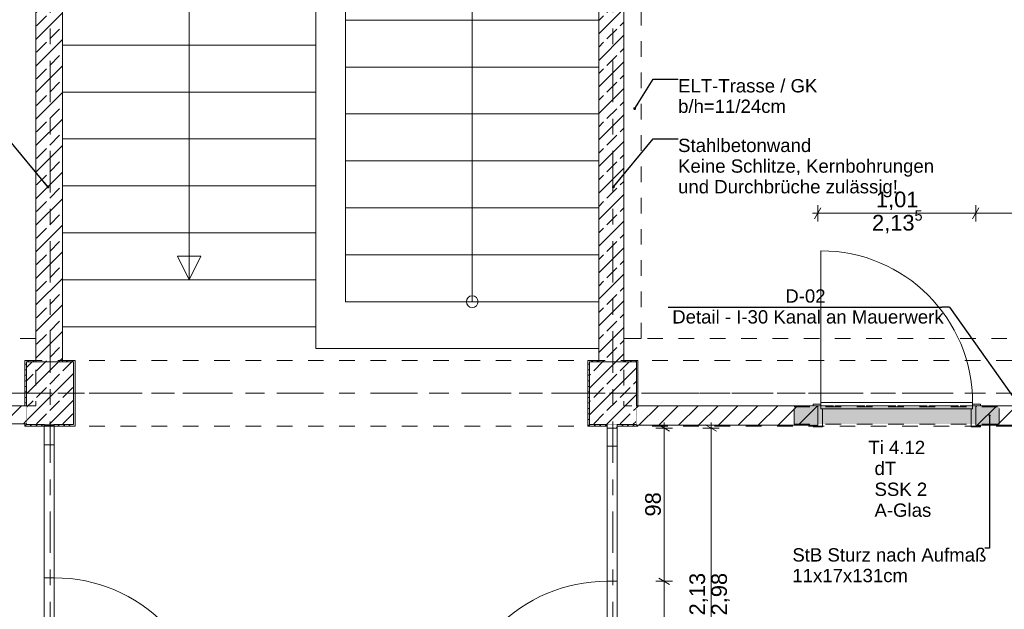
# Model space of a CAD drawing. Header units: metres. Extents: x -3.6 to 90.7, y -11.1 to 18.
# Tile 226 of 256: x 11.1 to 17.4, y 6.9 to 10.7. Entities that reach past the tile are written whole.
import ezdxf

# ---------------------------------------------------------------- set-up
doc = ezdxf.new("R2010")
doc.units = ezdxf.units.M
doc.header["$MEASUREMENT"] = 0
for name, pattern in [('Achse', [0.2, 0.1, -0.05, 0, -0.05]), ('Punktlinie eng', [0.0375, 0.0125, -0.025]), ('Strichlinie doppelt', [0.546806, 0.264583, -0.105833, 0.070556, -0.105833]), ('Strichlinie eng', [0.115, 0.075, -0.04]), ('Untersicht', [0.1, 0.075, -0.025]), ('Wipeout_Contour', [1, 0, -1])]:
    doc.linetypes.add(name, pattern=pattern)
for name, color, linetype in [('152 - Bemaßung_ Beschriftung.Ausbau', 7, 'Continuous'), ('208 - Marker.Detail', 7, 'Continuous'), ('451 - Universal.Achsen Raster', 7, 'Continuous'), ('603 - Struktur.Bodenplatte_ Decke Roh', 7, 'Continuous'), ('605 - Struktur.Wand Innen', 7, 'Continuous'), ('607 - Struktur.Stütze', 7, 'Continuous'), ('608 - Struktur.Träger', 7, 'Continuous'), ('610 - Struktur.Treppe_ Rampe', 7, 'Continuous'), ('650 - Abdeckung.Fußboden Aufbau', 7, 'Continuous'), ('Neubau_152 - Bemaßung_ Beschriftung.Ausbau', 7, 'Continuous'), ('Neubau_615 - Struktur.Sturz', 7, 'Continuous'), ('Neubau_653 - Abdeckung.TB Verkofferung', 7, 'Continuous')]:
    doc.layers.add(name, color=color, linetype=linetype)
doc.styles.add('ERSTELLTER_STIL_2', font='txt')
doc.dimstyles.new('ERSTELLTER_STIL__1', dxfattribs={"dimtxt": 0.1, "dimasz": 0.0532, "dimexe": 0.18, "dimexo": 0.0625, "dimgap": 0, "dimtad": 1, "dimzin": 0, "dimdsep": 46, "dimtxsty": 'ERSTELLTER_STIL_2', "dimblk": 'ARROWHEAD_2', "dimblk1": 'ARROWHEAD_2', "dimblk2": 'ARROWHEAD_2', "dimcen": 0.09, "dimse1": 1, "dimse2": 1, "dimclrd": 7, "dimclre": 7, "dimclrt": 7, "dimazin": 0, "dimtfac": 1, "dimtdec": 4, "dimtmove": 0, "dimatfit": 3, "dimfxl": 1, "dimtolj": 1, "dimtzin": 0, "dimarcsym": 0})
doc.dimstyles.new('ERSTELLTER_STIL__3', dxfattribs={"dimtxt": 0.1, "dimasz": 0.0532, "dimexe": 0.18, "dimexo": 0.0625, "dimgap": 0, "dimtad": 1, "dimtih": 1, "dimtoh": 1, "dimzin": 0, "dimdsep": 46, "dimtxsty": 'ERSTELLTER_STIL_2', "dimblk": 'ARROWHEAD_2', "dimblk1": 'ARROWHEAD_2', "dimblk2": 'ARROWHEAD_2', "dimcen": 0.09, "dimse1": 1, "dimse2": 1, "dimclrd": 7, "dimclre": 7, "dimclrt": 7, "dimazin": 0, "dimtfac": 1, "dimtdec": 4, "dimtmove": 0, "dimatfit": 3, "dimfxl": 1, "dimtolj": 1, "dimtzin": 0, "dimarcsym": 0})
doc.dimstyles.new('ERSTELLTER_STIL__5', dxfattribs={"dimtxt": 0.18, "dimasz": 0.03648, "dimexe": 0.18, "dimexo": 0.0625, "dimgap": 0, "dimtad": 0, "dimtih": 1, "dimtoh": 1, "dimdec": 4, "dimzin": 0, "dimdsep": 46, "dimcen": 0.09, "dimadec": 0, "dimazin": 0, "dimtfac": 1, "dimtdec": 4, "dimtmove": 0, "dimatfit": 3, "dimldrblk": 'ARROWHEAD_11', "dimfxl": 1, "dimtolj": 1, "dimtzin": 0, "dimarcsym": 0})
doc.dimstyles.new('ERSTELLTER_STIL__6', dxfattribs={"dimtxt": 0.18, "dimasz": 0.02736, "dimexe": 0.18, "dimexo": 0.0625, "dimgap": 0, "dimtad": 0, "dimtih": 1, "dimtoh": 1, "dimdec": 4, "dimzin": 0, "dimdsep": 46, "dimcen": 0.09, "dimadec": 0, "dimazin": 0, "dimtfac": 1, "dimtdec": 4, "dimtmove": 0, "dimatfit": 3, "dimldrblk": 'ARROWHEAD_11', "dimfxl": 1, "dimtolj": 1, "dimtzin": 0, "dimarcsym": 0})
pattern_1 = [(45, (0, 0), (-0.0848528, 0.0848528), []), (45, (-0.04243, 0.04243), (-0.0848528, 0.0848528), [0.09, -0.03])]
pattern_2 = [(45, (0, 0), (-0.01767767, 0.01767767), [0, -0.025])]
pattern_3 = [(45, (0, 0), (-0.0636396, 0.0636396), [])]

# ---------------------------------------------------------------- blocks, each defined once
blk = doc.blocks.new('*D150')
at = {"layer": '152 - Bemaßung_ Beschriftung.Ausbau', "color": 7, "linetype": 'Continuous', "lineweight": 5}
for p, q in [((10.6925, 8.095), (10.6925, 8.1292)), ((10.745, 8.095), (10.64, 8.095)), ((10.7275, 8.0748), (10.6575, 8.1152)), ((10.6925, 6.005), (10.6925, 8.095)), ((10.745, 6.005), (10.64, 6.005)), ((10.6575, 6.0252), (10.7275, 5.9848)), ((10.6925, 5.9708), (10.6925, 6.005))]:
    blk.add_line(p, q, dxfattribs=at)
at = {"layer": '152 - Bemaßung_ Beschriftung.Ausbau', "color": 7, "lineweight": 5, "char_height": 0.1, "attachment_point": 7, "rotation": 90, "style": 'ERSTELLTER_STIL_2'}
for s, insert in [('\\A1;{\\pql;\\fArial|b0|i0|c0|p38;2,09}', (10.6725, 6.917)), ('\\A1;{\\pql;\\fArial|b0|i0|c0|p38;2,98}', (10.8125, 6.917))]:
    blk.add_mtext(s, dxfattribs=dict(at, insert=insert))
blk = doc.blocks.new('ARROWHEAD_2')
at = {"color": 0, "linetype": 'Continuous', "lineweight": 0}
for p, q in [((0, 0), (-1, 0)), ((-0.38, -0.66), (0.38, 0.66))]:
    blk.add_line(p, q, dxfattribs=at)
blk = doc.blocks.new('*D153')
at = {"layer": '152 - Bemaßung_ Beschriftung.Ausbau', "color": 7, "linetype": 'Continuous', "lineweight": 5}
for p, q in [((11.045, 7.12), (10.94, 7.12)), ((10.9575, 7.1402), (11.0275, 7.0998)), ((10.9925, 6.13), (10.9925, 7.12)), ((11.045, 6.13), (10.94, 6.13)), ((10.9575, 6.1502), (11.0275, 6.1098))]:
    blk.add_line(p, q, dxfattribs=at)
at = {"layer": '152 - Bemaßung_ Beschriftung.Ausbau', "color": 7, "lineweight": 5, "char_height": 0.1, "attachment_point": 7, "rotation": 90, "style": 'ERSTELLTER_STIL_2'}
for s, insert in [('\\A1;{\\pql;\\fArial|b0|i0|c0|p38;2,29\\fArial|b0|i0|c0|p38;\\A1{\\H.66x;\\S5^  ;}}', (11.1319, 6.4669)), ('\\A1;{\\pql;\\fArial|b0|i0|c0|p38;99}', (10.9725, 6.5491))]:
    blk.add_mtext(s, dxfattribs=dict(at, insert=insert))
blk = doc.blocks.new('*D154')
at = {"layer": '152 - Bemaßung_ Beschriftung.Ausbau', "color": 7, "linetype": 'Continuous', "lineweight": 5}
for p, q in [((10.9925, 8.095), (10.9925, 8.1292)), ((11.045, 8.095), (10.94, 8.095)), ((11.0275, 8.0748), (10.9575, 8.1152)), ((10.9925, 7.12), (10.9925, 8.095)), ((11.045, 7.12), (10.94, 7.12)), ((10.9575, 7.1402), (11.0275, 7.0998))]:
    blk.add_line(p, q, dxfattribs=at)
at = {"layer": '152 - Bemaßung_ Beschriftung.Ausbau', "color": 7, "lineweight": 5, "insert": (10.9741, 7.5066), "char_height": 0.1, "attachment_point": 7, "rotation": 90, "style": 'ERSTELLTER_STIL_2'}
blk.add_mtext('\\A1;{\\pql;\\fArial|b0|i0|c0|p38;97\\fArial|b0|i0|c0|p38;\\A1{\\H.66x;\\S5^  ;}}', dxfattribs=at)
blk = doc.blocks.new('*D156')
at = {"layer": '152 - Bemaßung_ Beschriftung.Ausbau', "color": 7, "linetype": 'Continuous', "lineweight": 5}
for p, q in [((15.2225, 7.1177), (15.2925, 7.0773)), ((15.31, 7.0975), (15.205, 7.0975)), ((15.2575, 6.1075), (15.2575, 7.0975)), ((15.2225, 6.1277), (15.2925, 6.0873)), ((15.31, 6.1075), (15.205, 6.1075))]:
    blk.add_line(p, q, dxfattribs=at)
at = {"layer": '152 - Bemaßung_ Beschriftung.Ausbau', "color": 7, "lineweight": 5, "insert": (15.2375, 6.5266), "char_height": 0.1, "attachment_point": 7, "rotation": 90, "style": 'ERSTELLTER_STIL_2'}
blk.add_mtext('\\A1;{\\pql;\\fArial|b0|i0|c0|p38;99}', dxfattribs=at)
blk = doc.blocks.new('*D157')
at = {"layer": '152 - Bemaßung_ Beschriftung.Ausbau', "color": 7, "linetype": 'Continuous', "lineweight": 5}
for p, q in [((15.31, 8.0775), (15.205, 8.0775)), ((15.2925, 8.0573), (15.2225, 8.0977)), ((15.2575, 8.0775), (15.2575, 8.1117)), ((15.2575, 7.0975), (15.2575, 8.0775)), ((15.2225, 7.1177), (15.2925, 7.0773)), ((15.31, 7.0975), (15.205, 7.0975))]:
    blk.add_line(p, q, dxfattribs=at)
at = {"layer": '152 - Bemaßung_ Beschriftung.Ausbau', "color": 7, "lineweight": 5, "insert": (15.2375, 7.5116), "char_height": 0.1, "attachment_point": 7, "rotation": 90, "style": 'ERSTELLTER_STIL_2'}
blk.add_mtext('\\A1;{\\pql;\\fArial|b0|i0|c0|p38;98}', dxfattribs=at)
blk = doc.blocks.new('*D158')
at = {"layer": '152 - Bemaßung_ Beschriftung.Ausbau', "color": 7, "linetype": 'Continuous', "lineweight": 5}
for p, q in [((15.61, 8.0775), (15.505, 8.0775)), ((15.5925, 8.0573), (15.5225, 8.0977)), ((15.5575, 8.0775), (15.5575, 8.1117)), ((15.5575, 5.9475), (15.5575, 8.0775)), ((15.61, 5.9475), (15.505, 5.9475)), ((15.5225, 5.9677), (15.5925, 5.9273)), ((15.5575, 5.9133), (15.5575, 5.9475))]:
    blk.add_line(p, q, dxfattribs=at)
at = {"layer": '152 - Bemaßung_ Beschriftung.Ausbau', "color": 7, "lineweight": 5, "char_height": 0.1, "attachment_point": 7, "rotation": 90, "style": 'ERSTELLTER_STIL_2'}
for s, insert in [('\\A1;{\\pql;\\fArial|b0|i0|c0|p38;2,13}', (15.5375, 6.8795)), ('\\A1;{\\pql;\\fArial|b0|i0|c0|p38;2,98}', (15.6775, 6.8795))]:
    blk.add_mtext(s, dxfattribs=dict(at, insert=insert))
blk = doc.blocks.new('ARROWHEAD_11')
at = {"color": 0, "linetype": 'Continuous', "lineweight": 0}
blk.add_line((0, 0), (-1, 0), dxfattribs=at)
at = {"color": 0, "linetype": 'Continuous', "lineweight": 0, "const_width": 0.25, "flags": 128}
blk.add_lwpolyline([(-0.125, 0, 1), (0.125, 0, 1)], format="xyb", close=True, dxfattribs=at)
blk = doc.blocks.new('*D528')
at = {"layer": '152 - Bemaßung_ Beschriftung.Ausbau', "color": 7, "linetype": 'Continuous', "lineweight": 5}
for p, q in [((16.2057, 9.45), (16.24, 9.45)), ((16.2602, 9.485), (16.2198, 9.415)), ((16.24, 9.3975), (16.24, 9.5025)), ((16.24, 9.45), (17.25, 9.45)), ((17.2702, 9.485), (17.2298, 9.415)), ((17.25, 9.3975), (17.25, 9.5025))]:
    blk.add_line(p, q, dxfattribs=at)
at = {"layer": '152 - Bemaßung_ Beschriftung.Ausbau', "color": 7, "lineweight": 5, "char_height": 0.1, "attachment_point": 7, "style": 'ERSTELLTER_STIL_2'}
for s, insert in [('\\A1;{\\pql;\\fArial|b0|i0|c0|p38;2,13\\fArial|b0|i0|c0|p38;\\A1{\\H.66x;\\S5^  ;}}', (16.5869, 9.3106)), ('\\A1;{\\pql;\\fArial|b0|i0|c0|p38;1,01}', (16.6119, 9.47))]:
    blk.add_mtext(s, dxfattribs=dict(at, insert=insert))
blk = doc.blocks.new('*D529')
at = {"layer": '152 - Bemaßung_ Beschriftung.Ausbau', "color": 7, "linetype": 'Continuous', "lineweight": 5}
for p, q in [((17.2702, 9.485), (17.2298, 9.415)), ((17.25, 9.3975), (17.25, 9.5025)), ((17.25, 9.45), (18.38, 9.45)), ((18.3598, 9.415), (18.4002, 9.485)), ((18.38, 9.3975), (18.38, 9.5025)), ((18.38, 9.45), (18.4142, 9.45))]:
    blk.add_line(p, q, dxfattribs=at)
at = {"layer": '152 - Bemaßung_ Beschriftung.Ausbau', "color": 7, "lineweight": 5, "insert": (17.682, 9.47), "char_height": 0.1, "attachment_point": 7, "style": 'ERSTELLTER_STIL_2'}
blk.add_mtext('\\A1;{\\pql;\\fArial|b0|i0|c0|p38;1,13}', dxfattribs=at)

msp = doc.modelspace()

# ---------------------------------------------------------------- hatches: boundary and pattern name
at = {"layer": '607 - Struktur.Stütze', "linetype": 'Continuous', "lineweight": 0, "true_color": 0x000000}
h = msp.add_hatch(dxfattribs=at)
h.set_pattern_fill('Gips_0001', color=18, style=0, pattern_type=2)
h.set_pattern_definition(pattern_2)
h.paths.add_polyline_path([(11.24, 8.51), (11.17, 8.51), (11.17, 8.22), (11.18, 8.22), (11.18, 8.5), (11.24, 8.5)])
h = msp.add_hatch(dxfattribs=at)
h.set_pattern_fill('Gips_0001', color=18, style=0, pattern_type=2)
h.set_pattern_definition(pattern_2)
h.paths.add_polyline_path([(11.3575, 8.09), (11.49, 8.09), (11.49, 8.51), (11.41, 8.51), (11.41, 8.5), (11.48, 8.5), (11.48, 8.1), (11.3575, 8.1)])
h = msp.add_hatch(dxfattribs=at)
h.set_pattern_fill('Gips_0001', color=18, style=0, pattern_type=2)
h.set_pattern_definition(pattern_2)
h.paths.add_polyline_path([(14.77, 8.09), (14.8925, 8.09), (14.8925, 8.1), (14.78, 8.1), (14.78, 8.5), (14.84, 8.5), (14.84, 8.51), (14.77, 8.51)])
h = msp.add_hatch(dxfattribs=at)
h.set_pattern_fill('Gips_0001', color=18, style=0, pattern_type=2)
h.set_pattern_definition(pattern_2)
h.paths.add_polyline_path([(15.09, 8.51), (15, 8.51), (15, 8.5), (15.08, 8.5), (15.08, 8.22), (15.09, 8.22)])
h = msp.add_hatch(dxfattribs=at)
h.set_pattern_fill('Beton__Stahlbeton_0001', color=18, style=0, pattern_type=2)
h.set_pattern_definition(pattern_1)
h.paths.add_polyline_path([(11.18, 8.1), (11.48, 8.1), (11.48, 8.5), (11.18, 8.5)])
h = msp.add_hatch(dxfattribs=at)
h.set_pattern_fill('Beton__Stahlbeton_0001', color=18, style=0, pattern_type=2)
h.set_pattern_definition(pattern_1)
h.paths.add_polyline_path([(14.78, 8.1), (15.08, 8.1), (15.08, 8.5), (14.78, 8.5)])
h = msp.add_hatch(dxfattribs=at)
h.set_pattern_fill('Gips_0001', color=18, style=0, pattern_type=2)
h.set_pattern_definition(pattern_2)
h.paths.add_polyline_path([(11.17, 8.105), (11.17, 8.09), (11.2925, 8.09), (11.2925, 8.1), (11.18, 8.1), (11.18, 8.105)])
h = msp.add_hatch(dxfattribs=at)
h.set_pattern_fill('Gips_0001', color=18, style=0, pattern_type=2)
h.set_pattern_definition(pattern_2)
h.paths.add_polyline_path([(14.9575, 8.09), (15.09, 8.09), (15.09, 8.095), (15.08, 8.095), (15.08, 8.1), (14.9575, 8.1)])

# ---------------------------------------------------------------- linework, layer by layer
at = {"layer": '208 - Marker.Detail', "color": 30, "linetype": 'Continuous', "lineweight": 25, "true_color": 0xff6e00}
for p in [(15.2833, 8.8499), (17.0833, 8.8499)]:
    msp.add_line(p, (17.0333, 8.8499), dxfattribs=at)
at = {"layer": '451 - Universal.Achsen Raster', "color": 160, "linetype": 'Strichlinie doppelt', "lineweight": 9, "true_color": 0x3232ff}
msp.add_line((64.935, 8.3), (-3.175, 8.3), dxfattribs=at)
at = {"layer": '605 - Struktur.Wand Innen', "color": 7, "linetype": 'Continuous', "lineweight": 13}
for p, q in [((11.2925, 7.97), (11.3575, 7.97)), ((11.3575, 7.97), (11.2925, 7.97)), ((11.2925, 7.97), (11.2925, 7.12)), ((11.3575, 7.12), (11.3575, 7.97)), ((11.3575, 7.97), (11.3575, 7.12)), ((14.9575, 7.9625), (14.8925, 7.9625)), ((14.8925, 7.9625), (14.9575, 7.9625)), ((14.8925, 7.0975), (14.8925, 7.9625)), ((14.8925, 7.9625), (14.8925, 7.0975)), ((14.9575, 7.9625), (14.9575, 7.0975)), ((11.2925, 7.12), (11.3575, 7.12)), ((11.3575, 7.12), (11.2925, 7.12)), ((11.2925, 7.12), (11.2925, 6.13)), ((11.3575, 6.13), (11.3575, 7.12)), ((14.9575, 7.0975), (14.8925, 7.0975)), ((14.8925, 7.0975), (14.9575, 7.0975)), ((14.8925, 6.1075), (14.8925, 7.0975)), ((14.9575, 7.0975), (14.9575, 6.1075))]:
    msp.add_line(p, q, dxfattribs=at)
at = {"layer": '605 - Struktur.Wand Innen', "color": 7, "linetype": 'Continuous', "lineweight": 18, "flags": 128}
for points in [[(11.24, 13), (11.24, 8.5)], [(15, 8.5), (15, 13)]]:
    msp.add_lwpolyline(points, dxfattribs=at)
at = {"layer": '605 - Struktur.Wand Innen', "color": 7, "linetype": 'Continuous', "lineweight": 9}
for centre, start, end in [((11.3575, 6.13), 0, 90), ((14.8925, 6.1075), 90, 180)]:
    msp.add_arc(centre, 0.99, start, end, dxfattribs=at)
at = {"layer": '607 - Struktur.Stütze', "color": 7, "linetype": 'Continuous', "lineweight": 5, "flags": 128}
for points in [[(11.24, 8.51), (11.17, 8.51), (11.17, 8.22)], [(11.3575, 8.09), (11.49, 8.09), (11.49, 8.51), (11.41, 8.51)], [(14.84, 8.51), (14.77, 8.51), (14.77, 8.09), (14.8925, 8.09)], [(15.09, 8.22), (15.09, 8.51), (15, 8.51)], [(11.17, 8.105), (11.17, 8.09), (11.2925, 8.09)], [(14.9575, 8.09), (15.09, 8.09), (15.09, 8.095)]]:
    msp.add_lwpolyline(points, dxfattribs=at)
at = {"layer": '607 - Struktur.Stütze', "color": 7, "linetype": 'Continuous', "lineweight": 13, "flags": 128}
for points in [[(11.18, 8.1), (11.48, 8.1), (11.48, 8.5), (11.18, 8.5)], [(14.78, 8.1), (15.08, 8.1), (15.08, 8.5), (14.78, 8.5)]]:
    msp.add_lwpolyline(points, close=True, dxfattribs=at)
at = {"layer": '608 - Struktur.Träger', "color": 7, "linetype": 'Untersicht', "lineweight": 13}
msp.add_line((0.38, 8.51), (61.88, 8.51), dxfattribs=at)
at = {"layer": '608 - Struktur.Träger', "color": 7, "linetype": 'Achse', "lineweight": 9}
msp.add_line((0.38, 8.3), (61.88, 8.3), dxfattribs=at)
at = {"layer": '650 - Abdeckung.Fußboden Aufbau', "color": 7, "linetype": 'Continuous', "lineweight": 13, "flags": 128}
for points in [[(11.17, 8.22), (11.17, 8.51), (11.24, 8.51), (11.24, 12.99), (11.17, 12.99), (11.17, 13.445), (7.89, 13.445), (7.89, 12.99), (7.82, 12.99), (7.82, 8.51)], [(18.37, 8.22), (18.37, 8.51), (18.45, 8.51), (18.45, 12.99), (18.37, 12.99), (18.37, 13.445), (15.09, 13.445), (15.09, 12.99), (15, 12.99), (15, 8.51)], [(15, 8.51), (15.09, 8.51), (15.09, 8.22), (16.24, 8.22)], [(10.01, 8.22), (11.17, 8.22)], [(19.81, 8.22), (19.81, 8.095), (18.69, 8.095), (18.69, 8.09), (18.37, 8.09), (18.37, 8.095), (17.25, 8.095), (17.25, 8.22)], [(17.25, 8.22), (18.37, 8.22)]]:
    msp.add_lwpolyline(points, dxfattribs=at)
at = {"layer": '650 - Abdeckung.Fußboden Aufbau', "color": 7, "linetype": 'Strichlinie eng', "lineweight": 13, "flags": 128}
msp.add_lwpolyline([(16.24, 8.22), (17.25, 8.22)], dxfattribs=at)
at = {"layer": 'Neubau_653 - Abdeckung.TB Verkofferung', "color": 1, "linetype": 'Untersicht', "lineweight": 9}
for p, q in [((15, 8.6495), (15, 12.69)), ((15.11, 8.6495), (15.11, 12.69)), ((11.24, 8.6495), (7.82, 8.6495)), ((11.24, 8.6495), (11.24, 8.22)), ((18.45, 8.6495), (15, 8.6495)), ((15, 8.6495), (15, 8.22)), ((15.11, 8.6495), (15, 8.6495)), ((11.24, 8.22), (7.82, 8.22)), ((18.45, 8.22), (15, 8.22))]:
    msp.add_line(p, q, dxfattribs=at)

# ---------------------------------------------------------------- texts
at = {"layer": '152 - Bemaßung_ Beschriftung.Ausbau', "color": 7, "linetype": 'Continuous', "lineweight": 9, "insert": (15.3466, 9.9266), "char_height": 0.085, "attachment_point": 1, "line_spacing_factor": 0.931953, "style": 'ERSTELLTER_STIL_2'}
msp.add_mtext('\\A1;{\\pql;\\fArial|b0|i0|c0|p38;Stahlbetonwand\\P\\pql;\\fArial|b0|i0|c0|p38;Keine Schlitze, Kernbohrungen\\P\\pql;\\fArial|b0|i0|c0|p38;und \\fArial|b0|i0|c0|p38;Durchbrüche\\fArial|b0|i0|c0|p38; zulässig\\fArial|b0|i0|c0|p38;!}', dxfattribs=at)
at = {"layer": '208 - Marker.Detail', "color": 30, "lineweight": 25, "true_color": 0xff6e00, "char_height": 0.085, "style": 'ERSTELLTER_STIL_2'}
for s, insert, attachment_point in [('\\A1;{\\pql;\\fArial|b0|i0|c0|p38;D-02}', (16.0324, 8.8777), 7), ('\\A1;{\\pql;\\fArial|b0|i0|c0|p38;Detail - I-30 Kanal an Mauerwerk}', (15.3093, 8.8305), 1)]:
    msp.add_mtext(s, dxfattribs=dict(at, insert=insert, attachment_point=attachment_point))
at = {"layer": '605 - Struktur.Wand Innen', "color": 1, "lineweight": 9, "char_height": 0.085, "style": 'ERSTELLTER_STIL_2'}
for s, insert, attachment_point in [('\\A1;{\\pqc;\\pt0;\\fArial|b0|i0|c0|p38;Ti 4.12}', (16.745, 7.9106), 8), ('\\A1;{\\pqr;\\pt0;\\fArial|b0|i0|c0|p38;}', (16.5375, 7.8814), 3), ('\\A1;{\\pql;\\pt0;\\fArial|b0|i0|c0|p38;dT}', (16.6028, 7.862), 1), ('\\A1;{\\pqr;\\pt0;\\fArial|b0|i0|c0|p38;}', (16.5375, 7.7479), 3), ('\\A1;{\\pql;\\pt0;\\fArial|b0|i0|c0|p38;SSK 2}', (16.6028, 7.7284), 1), ('\\A1;{\\pqr;\\pt0;\\fArial|b0|i0|c0|p38;}', (16.5375, 7.6143), 3), ('\\A1;{\\pql;\\pt0;\\fArial|b0|i0|c0|p38;A-Glas}', (16.6028, 7.5949), 1)]:
    msp.add_mtext(s, dxfattribs=dict(at, insert=insert, attachment_point=attachment_point))
at = {"layer": 'Neubau_152 - Bemaßung_ Beschriftung.Ausbau', "color": 1, "linetype": 'Continuous', "lineweight": 13, "insert": (15.3466, 10.3076), "char_height": 0.085, "attachment_point": 1, "line_spacing_factor": 0.924256, "style": 'ERSTELLTER_STIL_2'}
msp.add_mtext('\\A1;{\\pql;\\fArial|b0|i0|c0|p38;ELT-Trasse / GK\\P\\pql;\\fArial|b0|i0|c0|p38;b/h=\\fArial|b0|i0|c0|p38;11\\fArial|b0|i0|c0|p38;/\\fArial|b0|i0|c0|p38;24\\fArial|b0|i0|c0|p38;cm}', dxfattribs=at)
at = {"layer": 'Neubau_152 - Bemaßung_ Beschriftung.Ausbau', "color": 7, "linetype": 'Continuous', "lineweight": 9, "insert": (16.0774, 7.309), "char_height": 0.085, "attachment_point": 1, "line_spacing_factor": 0.931204, "style": 'ERSTELLTER_STIL_2'}
msp.add_mtext('\\A1;{\\pql;\\fArial|b0|i0|c0|p38;StB Sturz\\fArial|b0|i0|c0|p38; nach Aufmaß\\P\\pql;\\fArial|b0|i0|c0|p38;11\\fArial|b0|i0|c0|p38;x\\fArial|b0|i0|c0|p38;17\\fArial|b0|i0|c0|p38;x\\fArial|b0|i0|c0|p38;131\\fArial|b0|i0|c0|p38;cm}', dxfattribs=at)

# ---------------------------------------------------------------- dimensions: what is measured, and where the dimension line sits
at = {"layer": '152 - Bemaßung_ Beschriftung.Ausbau', "color": 7, "linetype": 'Continuous', "lineweight": 5}
dim = msp.add_linear_dim(base=(10.9925, 7.12), p1=(11.3575, 6.13), p2=(11.3575, 7.12), angle=90, text='<MeasuredValue>^M2,29{\\H0.66x;\\S5^  ;}', dimstyle='ERSTELLTER_STIL__1', dxfattribs=at)
dim.commit()
dim.dimension.update_dxf_attribs({"geometry": '*D153', "text_midpoint": (11.0625, 7.0406), "dimtype": 160, "text_rotation": 90})
dim = msp.add_linear_dim(base=(15.2575, 7.0975), p1=(14.8925, 6.1075), p2=(14.8925, 7.0975), angle=90, dimstyle='ERSTELLTER_STIL__1', dxfattribs=at)
dim.commit()
dim.dimension.update_dxf_attribs({"geometry": '*D156', "text_midpoint": (15.1875, 6.6028), "dimtype": 160, "text_rotation": 90})

# ---------------------------------------------------------------- leaders
at = {"layer": '152 - Bemaßung_ Beschriftung.Ausbau', "color": 7, "linetype": 'Continuous', "lineweight": 9, "annotation_type": 0, "has_hookline": 1, "text_width": 1.6187}
for points, hookline_direction in [([(11.3169, 9.6186), (11.063, 9.9266), (10.9034, 9.9266)], 1), ([(14.9331, 9.6186), (15.187, 9.9266), (15.3466, 9.9266)], 0)]:
    msp.add_leader(points, dimstyle='ERSTELLTER_STIL__5', dxfattribs=dict(at, hookline_direction=hookline_direction))
at = {"layer": 'Neubau_152 - Bemaßung_ Beschriftung.Ausbau', "color": 1, "linetype": 'Continuous', "lineweight": 13, "annotation_type": 0, "has_hookline": 1, "hookline_direction": 0, "text_width": 0.8805}
msp.add_leader([(15.0691, 10.1193), (15.187, 10.3076), (15.3466, 10.3076)], dimstyle='ERSTELLTER_STIL__5', dxfattribs=at)

# ---------------------------------------------------------------- wipeouts: each hides what was drawn before it
at = {"color": 254, "linetype": 'Wipeout_Contour', "lineweight": 0, "ltscale": 64.23326}
msp.add_wipeout([(11.41, 8.725), (13.03, 8.725), (13.03, 12.025), (11.41, 12.025)], dxfattribs=at).dxf.layer = '610 - Struktur.Treppe_ Rampe'
at = {"color": 254, "linetype": 'Wipeout_Contour', "lineweight": 0, "ltscale": 69.917192}
msp.add_wipeout([(13.22, 8.885), (14.84, 8.885), (14.84, 11.885), (13.22, 11.885)], dxfattribs=at).dxf.layer = '610 - Struktur.Treppe_ Rampe'

# ---------------------------------------------------------------- next in the draw order: hatches: boundary and pattern name
at = {"layer": '605 - Struktur.Wand Innen', "linetype": 'Continuous', "lineweight": 0, "true_color": 0x000000}
h = msp.add_hatch(dxfattribs=at)
h.set_pattern_fill('Beton__Stahlbeton_0001', color=18, style=0, pattern_type=2)
h.set_pattern_definition(pattern_1)
h.paths.add_polyline_path([(11.24, 8.5), (11.41, 8.5), (11.41, 13), (11.24, 13)])
h = msp.add_hatch(dxfattribs=at)
h.set_pattern_fill('Beton__Stahlbeton_0001', color=18, style=0, pattern_type=2)
h.set_pattern_definition(pattern_1)
h.paths.add_polyline_path([(14.84, 8.5), (15, 8.5), (15, 13), (14.84, 13)])

# ---------------------------------------------------------------- next in the draw order: linework, layer by layer
at = {"layer": '603 - Struktur.Bodenplatte_ Decke Roh', "color": 7, "linetype": 'Continuous', "lineweight": 18, "flags": 128}
msp.add_lwpolyline([(47.48, 13.695), (14.78, 13.695), (14.78, 13.455), (14.78, 13), (14.84, 13), (14.84, 8.585), (13.03, 8.585), (13.03, 8.725), (11.41, 8.725), (11.41, 13), (11.48, 13), (11.48, 13.455), (11.48, 13.695), (-0.015, 13.695), (-0.015, 0.005), (62.275, 0.005)], dxfattribs=at)
at = {"layer": '605 - Struktur.Wand Innen', "color": 7, "linetype": 'Continuous', "lineweight": 18, "flags": 128}
for points in [[(11.41, 8.5), (11.41, 13)], [(14.84, 13), (14.84, 8.5)]]:
    msp.add_lwpolyline(points, dxfattribs=at)
at = {"layer": '610 - Struktur.Treppe_ Rampe', "color": 7, "linetype": 'Continuous', "lineweight": 13}
for p, q in [((11.41, 12.025), (11.41, 8.725)), ((13.03, 8.725), (13.03, 12.025)), ((13.22, 11.885), (13.22, 8.885)), ((14.84, 8.885), (14.84, 11.885)), ((13.22, 10.985), (13.22, 10.685)), ((14.84, 10.685), (14.84, 10.985)), ((11.41, 10.825), (11.41, 10.525)), ((13.03, 10.525), (13.03, 10.825)), ((14.84, 10.685), (13.22, 10.685)), ((13.22, 10.685), (13.22, 10.385)), ((13.22, 10.685), (14.84, 10.685)), ((14.84, 10.385), (14.84, 10.685)), ((11.41, 10.525), (13.03, 10.525)), ((13.03, 10.525), (11.41, 10.525)), ((11.41, 10.525), (11.41, 10.225)), ((13.03, 10.225), (13.03, 10.525)), ((14.84, 10.385), (13.22, 10.385)), ((13.22, 10.385), (13.22, 10.085)), ((13.22, 10.385), (14.84, 10.385)), ((14.84, 10.085), (14.84, 10.385)), ((11.41, 10.225), (13.03, 10.225)), ((13.03, 10.225), (11.41, 10.225)), ((11.41, 10.225), (11.41, 9.925)), ((13.03, 9.925), (13.03, 10.225)), ((14.84, 10.085), (13.22, 10.085)), ((13.22, 10.085), (13.22, 9.785)), ((13.22, 10.085), (14.84, 10.085)), ((14.84, 9.785), (14.84, 10.085)), ((11.41, 9.925), (13.03, 9.925)), ((13.03, 9.925), (11.41, 9.925)), ((11.41, 9.925), (11.41, 9.625)), ((13.03, 9.625), (13.03, 9.925)), ((14.84, 9.785), (13.22, 9.785)), ((13.22, 9.785), (13.22, 9.485)), ((13.22, 9.785), (14.84, 9.785)), ((14.84, 9.485), (14.84, 9.785)), ((11.41, 9.625), (13.03, 9.625)), ((13.03, 9.625), (11.41, 9.625)), ((11.41, 9.625), (11.41, 9.325)), ((13.03, 9.325), (13.03, 9.625)), ((14.84, 9.485), (13.22, 9.485)), ((13.22, 9.485), (13.22, 9.185)), ((13.22, 9.485), (14.84, 9.485)), ((14.84, 9.185), (14.84, 9.485)), ((11.41, 9.325), (13.03, 9.325)), ((13.03, 9.325), (11.41, 9.325)), ((11.41, 9.325), (11.41, 9.025)), ((13.03, 9.025), (13.03, 9.325)), ((14.84, 9.185), (13.22, 9.185)), ((13.22, 9.185), (13.22, 8.885)), ((13.22, 9.185), (14.84, 9.185)), ((14.84, 8.885), (14.84, 9.185)), ((11.41, 9.025), (13.03, 9.025)), ((13.03, 9.025), (11.41, 9.025)), ((11.41, 9.025), (11.41, 8.725)), ((13.03, 8.725), (13.03, 9.025)), ((13.22, 8.885), (14.84, 8.885)), ((13.22, 8.885), (14.84, 8.885)), ((11.41, 8.725), (13.03, 8.725)), ((11.41, 8.725), (13.03, 8.725))]:
    msp.add_line(p, q, dxfattribs=at)
at = {"layer": '610 - Struktur.Treppe_ Rampe', "color": 7, "linetype": 'Continuous', "lineweight": 18}
for p, q in [((12.22, 12.025), (12.22, 9.025)), ((14.03, 9.185), (14.03, 11.885)), ((14.03, 8.885), (14.03, 9.185))]:
    msp.add_line(p, q, dxfattribs=at)
at = {"layer": '610 - Struktur.Treppe_ Rampe', "color": 7, "linetype": 'Strichlinie eng', "lineweight": 9}
for p, q in [((13.22, 10.685), (14.84, 10.685)), ((13.03, 10.525), (11.41, 10.525)), ((13.22, 10.385), (14.84, 10.385)), ((13.03, 10.225), (11.41, 10.225)), ((13.22, 10.085), (14.84, 10.085)), ((13.03, 9.925), (11.41, 9.925)), ((13.22, 9.785), (14.84, 9.785)), ((13.03, 9.625), (11.41, 9.625)), ((13.22, 9.485), (14.84, 9.485)), ((13.03, 9.325), (11.41, 9.325)), ((13.22, 9.185), (14.84, 9.185)), ((13.03, 9.025), (11.41, 9.025))]:
    msp.add_line(p, q, dxfattribs=at)
at = {"layer": '610 - Struktur.Treppe_ Rampe', "color": 7, "linetype": 'Continuous', "lineweight": 18, "flags": 128}
msp.add_lwpolyline([(12.22, 9.025), (12.295, 9.175), (12.145, 9.175)], close=True, dxfattribs=at)
at = {"layer": '610 - Struktur.Treppe_ Rampe', "color": 7, "linetype": 'Continuous', "lineweight": 18}
for start, end in [(0, 180), (180, 0)]:
    msp.add_arc((14.03, 8.885), 0.0375, start, end, dxfattribs=at)
at = {"layer": '650 - Abdeckung.Fußboden Aufbau', "color": 7, "linetype": 'Continuous', "lineweight": 13, "flags": 128}
msp.add_lwpolyline([(16.24, 8.22), (16.24, 8.095), (15.09, 8.095), (15.09, 8.09), (14.77, 8.09), (14.77, 8.51), (14.84, 8.51), (14.84, 8.585), (13.03, 8.585), (13.03, 8.725), (11.41, 8.725), (11.41, 8.51), (11.49, 8.51), (11.49, 8.09), (11.17, 8.09), (11.17, 8.105), (10.01, 8.105), (10.01, 8.22)], dxfattribs=at)

# ---------------------------------------------------------------- next in the draw order: wipeouts: each hides what was drawn before it
at = {"color": 254, "linetype": 'Wipeout_Contour', "lineweight": 0, "ltscale": 53.508797}
msp.add_wipeout([(10.01, 8.105), (11.18, 8.105), (11.18, 8.22), (10.01, 8.22)], dxfattribs=at).dxf.layer = '605 - Struktur.Wand Innen'
at = {"color": 254, "linetype": 'Wipeout_Contour', "lineweight": 0, "ltscale": 70.636135}
msp.add_wipeout([(15.08, 8.095), (16.24, 8.095), (16.24, 8.22), (15.08, 8.22)], dxfattribs=at).dxf.layer = '605 - Struktur.Wand Innen'
at = {"color": 254, "linetype": 'Wipeout_Contour', "lineweight": 0, "ltscale": 77.282456}
msp.add_wipeout([(17.25, 8.22), (17.25, 8.095), (17.77, 8.095), (17.77, 8.22)], dxfattribs=at).dxf.layer = '605 - Struktur.Wand Innen'
at = {"color": 254, "linetype": 'Wipeout_Contour', "lineweight": 0, "ltscale": 55.721968}
msp.add_wipeout([(11.2925, 8.1), (11.2925, 8.095), (11.3575, 8.095), (11.3575, 8.1)], dxfattribs=at).dxf.layer = '605 - Struktur.Wand Innen'
at = {"color": 254, "linetype": 'Wipeout_Contour', "lineweight": 0, "ltscale": 67.9311}
msp.add_wipeout([(14.8925, 8.1), (14.8925, 8.0775), (14.9575, 8.0775), (14.9575, 8.1)], dxfattribs=at).dxf.layer = '605 - Struktur.Wand Innen'

# ---------------------------------------------------------------- next in the draw order: hatches: boundary and pattern name
at = {"layer": '605 - Struktur.Wand Innen', "linetype": 'Continuous', "lineweight": 0, "true_color": 0x000000}
h = msp.add_hatch(dxfattribs=at)
h.set_pattern_fill('MW_Ziegel_0001', color=18, style=0, pattern_type=2)
h.set_pattern_definition(pattern_3)
h.paths.add_polyline_path([(10.01, 8.105), (11.18, 8.105), (11.18, 8.22), (10.01, 8.22)])
h = msp.add_hatch(dxfattribs=at)
h.set_pattern_fill('MW_Ziegel_0001', color=18, style=0, pattern_type=2)
h.set_pattern_definition(pattern_3)
h.paths.add_polyline_path([(15.08, 8.095), (16.24, 8.095), (16.24, 8.22), (15.08, 8.22)])
h = msp.add_hatch(dxfattribs=at)
h.set_pattern_fill('MW_Ziegel_0001', color=18, style=0, pattern_type=2)
h.set_pattern_definition(pattern_3)
h.paths.add_polyline_path([(17.25, 8.22), (17.25, 8.095), (17.77, 8.095), (17.77, 8.22)])
h = msp.add_hatch(dxfattribs=at)
h.set_pattern_fill('MW_Ziegel_0001', color=18, style=0, pattern_type=2)
h.set_pattern_definition(pattern_3)
h.paths.add_polyline_path([(11.2925, 8.1), (11.2925, 8.095), (11.3575, 8.095), (11.3575, 8.1)])
h = msp.add_hatch(dxfattribs=at)
h.set_pattern_fill('MW_Ziegel_0001', color=18, style=0, pattern_type=2)
h.set_pattern_definition(pattern_3)
h.paths.add_polyline_path([(14.8925, 8.1), (14.8925, 8.0775), (14.9575, 8.0775), (14.9575, 8.1)])
at = {"layer": 'Neubau_615 - Struktur.Sturz', "linetype": 'Continuous', "lineweight": 0, "true_color": 0x3f0000}
msp.add_hatch(color=18, dxfattribs=at).paths.add_polyline_path([(16.09, 8.2125), (16.09, 8.1025), (17.4, 8.1025), (17.4, 8.2125)])

# ---------------------------------------------------------------- next in the draw order: linework, layer by layer
at = {"layer": '208 - Marker.Detail', "color": 30, "linetype": 'Continuous', "lineweight": 25, "true_color": 0xff6e00}
msp.add_line((17.0833, 8.8499), (17.5123, 8.2428), dxfattribs=at)
at = {"layer": '451 - Universal.Achsen Raster', "color": 160, "linetype": 'Strichlinie doppelt', "lineweight": 9, "true_color": 0x3232ff}
for p, q in [((11.33, -10.585), (11.33, 16.355)), ((14.93, -10.585), (14.93, 16.355))]:
    msp.add_line(p, q, dxfattribs=at)
at = {"layer": '605 - Struktur.Wand Innen', "color": 1, "linetype": 'Continuous', "lineweight": 13}
for p, q in [((16.26, 8.24), (16.26, 9.21)), ((16.26, 8.23), (16.21, 8.23)), ((16.21, 8.23), (16.21, 8.22)), ((16.21, 8.22), (16.24, 8.22)), ((16.24, 8.22), (16.24, 8.095)), ((16.26, 8.2), (16.26, 8.24)), ((16.26, 8.24), (17.23, 8.24)), ((16.26, 8.2), (16.26, 8.23)), ((16.27, 8.2), (16.26, 8.2)), ((17.23, 8.2), (16.26, 8.2)), ((16.27, 8.085), (16.27, 8.2)), ((17.22, 8.085), (17.22, 8.2)), ((17.22, 8.2), (17.23, 8.2)), ((17.23, 8.24), (17.23, 8.2)), ((17.23, 8.2), (17.23, 8.23)), ((17.23, 8.23), (17.28, 8.23)), ((17.28, 8.22), (17.25, 8.22)), ((17.25, 8.22), (17.25, 8.095)), ((17.28, 8.23), (17.28, 8.22)), ((16.24, 8.095), (16.21, 8.095)), ((16.21, 8.095), (16.21, 8.085)), ((16.21, 8.085), (16.27, 8.085)), ((17.28, 8.085), (17.22, 8.085)), ((17.25, 8.095), (17.28, 8.095)), ((17.28, 8.095), (17.28, 8.085))]:
    msp.add_line(p, q, dxfattribs=at)
at = {"layer": '605 - Struktur.Wand Innen', "color": 7, "linetype": 'Continuous', "lineweight": 18}
for p, q in [((16.24, 8.22), (16.24, 8.095)), ((16.24, 8.22), (16.24, 8.095)), ((16.24, 8.22), (16.24, 8.095)), ((17.25, 8.22), (17.25, 8.095)), ((17.25, 8.22), (17.25, 8.095)), ((17.25, 8.22), (17.25, 8.095)), ((11.2925, 8.095), (11.3575, 8.095)), ((11.2925, 8.095), (11.3575, 8.095)), ((11.2925, 8.095), (11.3575, 8.095)), ((14.8925, 8.0775), (14.9575, 8.0775)), ((14.8925, 8.0775), (14.9575, 8.0775)), ((14.8925, 8.0775), (14.9575, 8.0775))]:
    msp.add_line(p, q, dxfattribs=at)
at = {"layer": '605 - Struktur.Wand Innen', "color": 7, "linetype": 'Continuous', "lineweight": 9}
for p, q in [((11.2925, 8.095), (11.2925, 6.005)), ((11.3575, 8.095), (11.3575, 6.005)), ((14.8925, 8.0775), (14.8925, 5.9475)), ((14.9575, 8.0775), (14.9575, 5.9475))]:
    msp.add_line(p, q, dxfattribs=at)
at = {"layer": '605 - Struktur.Wand Innen', "color": 7, "linetype": 'Continuous', "lineweight": 13}
for p, q in [((11.2925, 8.095), (11.2925, 7.97)), ((11.3575, 8.095), (11.2925, 8.095)), ((11.3575, 7.97), (11.3575, 8.095)), ((14.8925, 7.9625), (14.8925, 8.0775)), ((14.8925, 8.0775), (14.9575, 8.0775)), ((14.9575, 8.0775), (14.9575, 7.9625))]:
    msp.add_line(p, q, dxfattribs=at)
at = {"layer": '605 - Struktur.Wand Innen', "color": 7, "linetype": 'Continuous', "lineweight": 13, "flags": 128}
for points in [[(11.18, 8.22), (10.01, 8.22)], [(10.01, 8.105), (11.18, 8.105)]]:
    msp.add_lwpolyline(points, dxfattribs=at)
at = {"layer": '605 - Struktur.Wand Innen', "color": 7, "linetype": 'Continuous', "lineweight": 18, "flags": 128}
for points in [[(16.24, 8.22), (15.08, 8.22)], [(17.77, 8.22), (17.25, 8.22)], [(11.2925, 8.1), (11.2925, 8.095)], [(11.3575, 8.095), (11.3575, 8.1)], [(14.8925, 8.1), (14.8925, 8.0775)], [(14.9575, 8.0775), (14.9575, 8.1)], [(15.08, 8.1), (15.08, 8.095)], [(15.08, 8.095), (16.24, 8.095)], [(17.25, 8.095), (17.77, 8.095)]]:
    msp.add_lwpolyline(points, dxfattribs=at)
at = {"layer": '605 - Struktur.Wand Innen', "color": 1, "linetype": 'Continuous', "lineweight": 9}
msp.add_arc((16.26, 8.24), 0.97, 0, 90, dxfattribs=at)
at = {"layer": '608 - Struktur.Träger', "color": 7, "linetype": 'Untersicht', "lineweight": 13}
msp.add_line((0.38, 8.09), (61.88, 8.09), dxfattribs=at)
at = {"layer": 'Neubau_615 - Struktur.Sturz', "color": 1, "linetype": 'Punktlinie eng', "lineweight": 13}
for p, q in [((16.09, 8.2125), (17.4, 8.2125)), ((16.09, 8.1025), (16.09, 8.2125)), ((17.4, 8.1025), (17.4, 8.2125)), ((16.09, 8.1025), (17.4, 8.1025))]:
    msp.add_line(p, q, dxfattribs=at)

# ---------------------------------------------------------------- next in the draw order: dimensions: what is measured, and where the dimension line sits
at = {"layer": '152 - Bemaßung_ Beschriftung.Ausbau', "color": 7, "linetype": 'Continuous', "lineweight": 5}
for base, p1, p2, picture, middle in [((17.25, 9.45), (16.24, 8.23), (17.25, 8.23), '*D528', (16.7418, 9.52)), ((18.38, 9.45), (17.25, 8.23), (18.38, 8.5), '*D529', (17.8118, 9.52))]:
    dim = msp.add_linear_dim(base=base, p1=p1, p2=p2, dimstyle='ERSTELLTER_STIL__3', dxfattribs=at)
    dim.commit()
    dim.dimension.update_dxf_attribs({"geometry": picture, "text_midpoint": middle, "dimtype": 160})
for base, p1, p2, picture, middle in [((10.6925, 8.095), (11.2925, 6.005), (11.2925, 8.095), '*D150', (10.6225, 7.0468)), ((10.9925, 8.0949822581), (11.3575, 7.1199822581), (11.2925, 8.0949822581), '*D154', (10.9224999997, 7.7178485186)), ((15.2575, 8.0775), (14.8925, 7.0975), (14.9575, 8.0775), '*D157', (15.1875, 7.5878)), ((15.5575, 8.0775), (14.9575, 5.9475), (14.9575, 8.0775), '*D158', (15.4875, 7.0094))]:
    dim = msp.add_linear_dim(base=base, p1=p1, p2=p2, angle=90, dimstyle='ERSTELLTER_STIL__1', dxfattribs=at)
    dim.commit()
    dim.dimension.update_dxf_attribs({"geometry": picture, "text_midpoint": middle, "dimtype": 160, "text_rotation": 90})

# ---------------------------------------------------------------- next in the draw order: leaders
at = {"layer": 'Neubau_152 - Bemaßung_ Beschriftung.Ausbau', "color": 1, "linetype": 'Continuous', "lineweight": 13, "annotation_type": 0, "has_hookline": 1, "hookline_direction": 1, "text_width": 1.2306}
msp.add_leader([(17.339, 8.1575), (17.339, 7.309), (17.3081, 7.309)], dimstyle='ERSTELLTER_STIL__6', dxfattribs=at)

doc.saveas('drawing.dxf')
